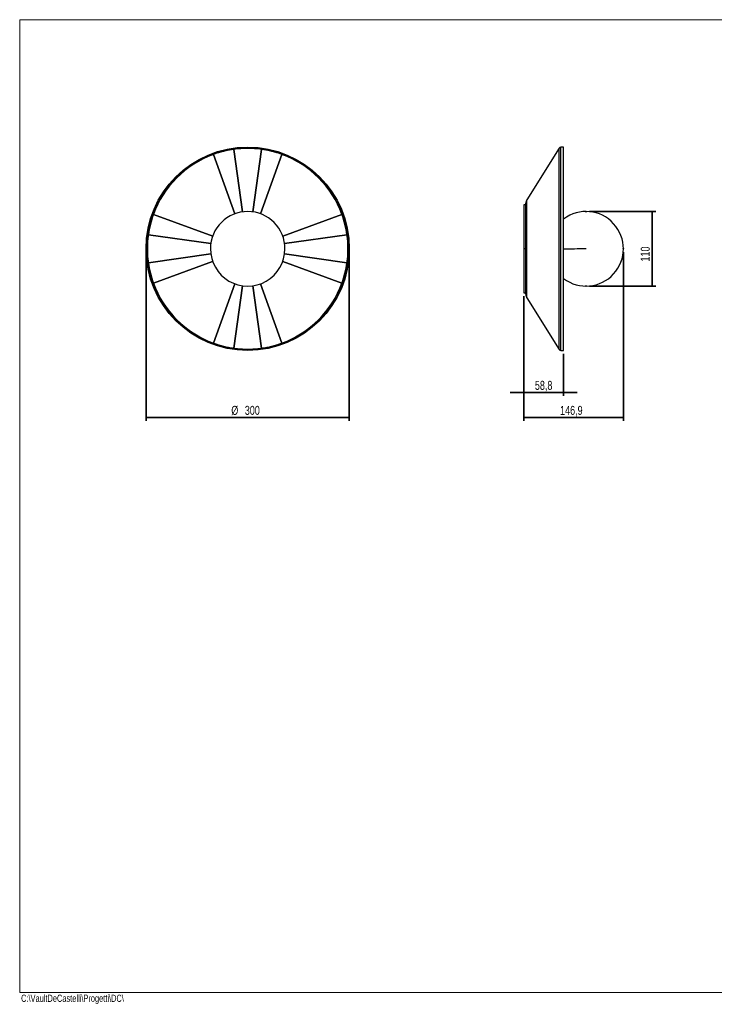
# Model space of a CAD drawing. Header units: millimetres. Extents: x 5 to 415, y 2 to 292.
# Tile 1 of 2: x 5 to 210, y 2 to 292. Entities that reach past the tile are written whole.
import ezdxf

# ---------------------------------------------------------------- set-up
doc = ezdxf.new("R2010")
doc.units = ezdxf.units.MM
doc.header["$PDSIZE"] = -1
doc.layers.add('CONTORNI', color=7, linetype='Continuous', lineweight=35)
doc.layers.add('SLD-0', color=179, linetype='Continuous')
doc.layers.add('TABELLA', color=7, linetype='Continuous')
doc.styles.add('SLDTEXTSTYLE0', font='TXT', dxfattribs={"width": 0.75})
doc.dimstyles.new('SLDDIMSTYLE0', dxfattribs={"dimtxt": 2.645833, "dimasz": 2, "dimexe": 0, "dimexo": 0.0625, "dimgap": 0.661458, "dimtad": 1, "dimdec": 1, "dimlfac": 5, "dimrnd": 1e-09, "dimzin": 12, "dimdsep": 46, "dimtxsty": 'SLDTEXTSTYLE0', "dimsah": 1, "dimcen": 0.09, "dimadec": 0, "dimazin": 3, "dimtfac": 1, "dimtdec": 1, "dimtofl": 0, "dimtmove": 0, "dimatfit": 3, "dimfxl": 0, "dimfrac": 2, "dimtolj": 1, "dimtzin": 12, "dimarcsym": 0})
doc.dimstyles.new('SLDDIMSTYLE1', dxfattribs={"dimtxt": 2.645833, "dimasz": 2, "dimexe": 0, "dimexo": 0.0625, "dimgap": 0.661458, "dimtad": 1, "dimdec": 1, "dimlfac": 5, "dimrnd": 1e-09, "dimzin": 12, "dimdsep": 46, "dimtxsty": 'SLDTEXTSTYLE0', "dimsah": 1, "dimcen": 0.09, "dimadec": 0, "dimazin": 3, "dimtfac": 1, "dimtdec": 1, "dimtmove": 0, "dimatfit": 0, "dimfxl": 0, "dimfrac": 2, "dimtolj": 1, "dimtzin": 12, "dimarcsym": 0})

# ---------------------------------------------------------------- blocks, each defined once
blk = doc.blocks.new('_D')
at = {"layer": 'CONTORNI'}
for p, q in [((183.16, 223.41), (183.16, 173.67)), ((153.78, 210.42), (153.78, 173.67)), ((183.16, 174.67), (153.78, 174.67))]:
    blk.add_line(p, q, dxfattribs=at)
for points in [[(153.78, 174.67), (155.78, 174.42), (155.78, 174.92)], [(183.16, 174.67), (181.16, 174.92), (181.16, 174.42)]]:
    blk.add_solid(points, dxfattribs=at)
at = {"layer": 'CONTORNI', "insert": (164.49, 178.08), "char_height": 2.646, "attachment_point": 1, "style": 'SLDTEXTSTYLE0'}
blk.add_mtext('146,9', dxfattribs=at)
blk = doc.blocks.new('_D_1')
at = {"layer": 'CONTORNI'}
for p, q in [((173.16, 235.41), (192.7, 235.41)), ((191.7, 235.41), (191.7, 213.41)), ((173.16, 213.41), (192.7, 213.41))]:
    blk.add_line(p, q, dxfattribs=at)
for points in [[(191.7, 235.41), (191.45, 233.41), (191.95, 233.41)], [(191.7, 213.41), (191.95, 215.41), (191.45, 215.41)]]:
    blk.add_solid(points, dxfattribs=at)
at = {"layer": 'CONTORNI', "insert": (188.29, 220.66), "char_height": 2.646, "attachment_point": 1, "rotation": 90, "style": 'SLDTEXTSTYLE0'}
blk.add_mtext('110', dxfattribs=at)
blk = doc.blocks.new('_D_2')
at = {"layer": 'CONTORNI'}
for p, q in [((153.78, 210.42), (153.78, 181.05)), ((165.54, 193.42), (165.54, 181.05)), ((153.78, 182.05), (149.78, 182.05)), ((153.78, 182.05), (165.54, 182.05)), ((165.54, 182.05), (169.54, 182.05))]:
    blk.add_line(p, q, dxfattribs=at)
for points in [[(153.78, 182.05), (151.78, 182.3), (151.78, 181.8)], [(165.54, 182.05), (167.54, 181.8), (167.54, 182.3)]]:
    blk.add_solid(points, dxfattribs=at)
at = {"layer": 'CONTORNI', "insert": (157.05, 185.46), "char_height": 2.646, "attachment_point": 1, "style": 'SLDTEXTSTYLE0'}
blk.add_mtext('58,8', dxfattribs=at)
blk = doc.blocks.new('_D_3')
at = {"layer": 'CONTORNI'}
for p, q in [((42.28, 223.42), (42.28, 173.67)), ((102.28, 223.42), (102.28, 173.67)), ((42.28, 174.67), (102.28, 174.67))]:
    blk.add_line(p, q, dxfattribs=at)
for points in [[(42.28, 174.67), (44.28, 174.42), (44.28, 174.92)], [(102.28, 174.67), (100.28, 174.92), (100.28, 174.42)]]:
    blk.add_solid(points, dxfattribs=at)
at = {"layer": 'CONTORNI', "char_height": 2.646, "attachment_point": 1, "style": 'SLDTEXTSTYLE0'}
for s, insert in [('%%c', (67.45, 178.08)), ('300', (71.44, 178.08))]:
    blk.add_mtext(s, dxfattribs=dict(at, insert=insert))

msp = doc.modelspace()

# ---------------------------------------------------------------- linework, layer by layer
at = {"color": 7, "linetype": 'Continuous', "lineweight": 25}
for p, q in [((68.164, 253.73), (70.754, 235.303)), ((70.754, 235.303), (68.164, 253.73)), ((76.403, 253.73), (73.813, 235.305)), ((73.813, 235.305), (76.403, 253.73)), ((164.183, 254.136), (154.679, 238.904)), ((164.183, 194.701), (164.183, 254.136)), ((165.536, 254.418), (164.692, 254.418)), ((164.692, 194.418), (164.692, 254.418)), ((165.536, 194.418), (165.536, 254.418)), ((68.524, 234.746), (62.16, 252.233)), ((62.16, 252.233), (68.524, 234.746)), ((82.407, 252.233), (76.044, 234.751)), ((76.044, 234.751), (82.407, 252.233)), ((154.679, 209.932), (154.679, 238.904)), ((154.376, 237.418), (153.776, 237.418)), ((153.776, 237.418), (153.776, 224.418)), ((154.376, 210.991), (154.376, 237.846)), ((44.468, 234.542), (61.955, 228.177)), ((61.955, 228.177), (44.468, 234.542)), ((82.624, 228.182), (100.098, 234.542)), ((100.098, 234.542), (82.624, 228.182)), ((42.971, 228.538), (61.398, 225.948)), ((61.398, 225.948), (42.971, 228.538)), ((101.595, 228.538), (83.182, 225.95)), ((83.182, 225.95), (101.595, 228.538)), ((153.776, 224.418), (153.776, 211.418)), ((154.376, 224.418), (153.776, 224.418)), ((42.971, 220.299), (61.396, 222.888)), ((61.396, 222.888), (42.971, 220.299)), ((101.595, 220.299), (83.184, 222.886)), ((83.184, 222.886), (101.595, 220.299)), ((61.951, 220.658), (44.468, 214.295)), ((44.468, 214.295), (61.951, 220.658)), ((100.098, 214.295), (82.628, 220.653)), ((82.628, 220.653), (100.098, 214.295)), ((62.16, 196.603), (68.52, 214.078)), ((68.52, 214.078), (62.16, 196.603)), ((68.164, 195.106), (70.752, 213.519)), ((70.752, 213.519), (68.164, 195.106)), ((76.403, 195.106), (73.815, 213.518)), ((73.815, 213.518), (76.403, 195.106)), ((76.049, 214.073), (82.407, 196.603)), ((82.407, 196.603), (76.049, 214.073)), ((153.776, 211.418), (154.376, 211.418)), ((154.679, 209.932), (164.183, 194.701)), ((72.283, 194.818), (72.283, 194.718)), ((164.692, 194.418), (165.536, 194.418))]:
    msp.add_line(p, q, dxfattribs=at)
at = {"color": 7, "linetype": 'Continuous', "lineweight": 25, "flags": 128}
msp.add_lwpolyline([(165.536, 224.447), (165.585, 224.447), (166.312, 224.449), (167.076, 224.45), (167.873, 224.452), (168.697, 224.453), (169.543, 224.454), (170.406, 224.455), (171.281, 224.455), (172.161, 224.455)], dxfattribs=at)
at = {"color": 7, "linetype": 'Continuous', "lineweight": 25}
for radius in [30, 29.7]:
    msp.add_circle((72.283, 224.418), radius, dxfattribs=at)
for centre, radius, start, end in [((72.283, 224.418), 29.6, 98, 110), ((72.283, 224.418), 29.6, 82, 98), ((72.283, 224.418), 29.6, 70, 82), ((164.692, 253.818), 0.6, 90, 148.03724), ((72.283, 224.418), 29.6, 110, 160), ((72.283, 224.418), 29.6, 20, 70), ((156.376, 237.846), 2, 148.03724, 180), ((72.29, 224.411), 11, 359.77022, 179.77022), ((172.161, 224.411), 11, 232.96532, 127.03468), ((72.283, 224.418), 29.6, 160, 172), ((72.283, 224.418), 29.6, 8, 20), ((72.283, 224.418), 29.6, 172, 188), ((72.283, 224.418), 29.6, 352, 8), ((72.29, 224.411), 11, 179.77022, 359.77022), ((72.283, 224.418), 29.6, 188, 200), ((72.283, 224.418), 29.6, 340, 352), ((72.283, 224.418), 29.6, 200, 250), ((72.283, 224.418), 29.6, 290, 340), ((156.376, 210.991), 2, 180, 211.96276), ((72.283, 224.418), 29.6, 250, 262), ((72.283, 224.418), 29.6, 262, 278), ((72.283, 224.418), 29.6, 278, 290), ((164.692, 195.018), 0.6, 211.96276, 270)]:
    msp.add_arc(centre, radius, start, end, dxfattribs=at)
at = {"layer": 'CONTORNI'}
for p in [(172.161, 235.411), (183.161, 224.411), (172.161, 213.411)]:
    msp.add_point(p, dxfattribs=at)
at = {"layer": 'TABELLA', "color": 5, "linetype": 'Continuous', "lineweight": 18}
for p, q in [((414.98, 292), (5, 292)), ((5, 292), (5, 5)), ((5, 5), (415, 5))]:
    msp.add_line(p, q, dxfattribs=at)

# ---------------------------------------------------------------- texts
at = {"layer": 'SLD-0', "insert": (5.409, 4.381), "char_height": 2.11667, "attachment_point": 1, "style": 'SLDTEXTSTYLE0'}
msp.add_mtext('C:\\\\VaultDeCastelli\\\\Progetti\\\\DC\\\\', dxfattribs=at)

# ---------------------------------------------------------------- dimensions: what is measured, and where the dimension line sits
at = {"layer": 'CONTORNI'}
dim = msp.add_linear_dim(base=(191.705, 213.411), p1=(172.161, 235.411), p2=(172.161, 213.411), angle=90, dimstyle='SLDDIMSTYLE0', dxfattribs=at)
dim.commit()
dim.dimension.update_dxf_attribs({"geometry": '_D_1', "text_midpoint": (191.705, 223.591), "dimtype": 160})
dim = msp.add_linear_dim(base=(102.283, 174.672), p1=(42.283, 224.418), p2=(102.283, 224.418), text='%%c<>', dimstyle='SLDDIMSTYLE0', dxfattribs=at)
dim.commit()
dim.dimension.update_dxf_attribs({"geometry": '_D_3', "text_midpoint": (72.377, 174.672), "dimtype": 160})
for base, p1, p2, dimstyle, picture, middle in [((153.776, 174.672), (183.161, 224.411), (153.776, 211.418), 'SLDDIMSTYLE0', '_D', (168.889, 174.672)), ((165.536, 182.053), (153.776, 211.418), (165.536, 194.418), 'SLDDIMSTYLE1', '_D_2', (160.465, 182.053))]:
    dim = msp.add_linear_dim(base=base, p1=p1, p2=p2, dimstyle=dimstyle, dxfattribs=at)
    dim.commit()
    dim.dimension.update_dxf_attribs({"geometry": picture, "text_midpoint": middle, "dimtype": 160})

doc.saveas('drawing.dxf')
